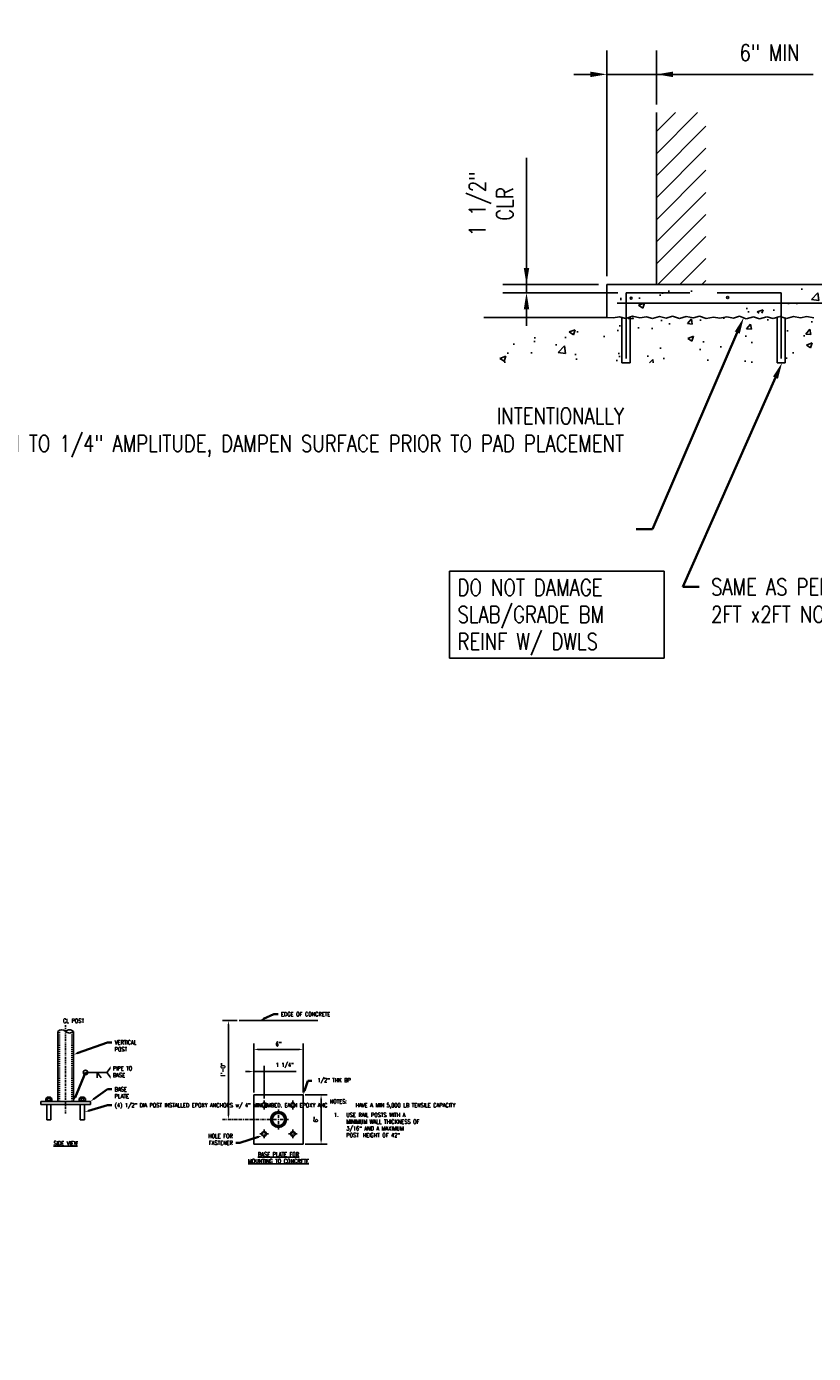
# Model space of a CAD drawing. Header units: inches. Extents: x -458 to 1900, y -406 to 193.
# Tile 10 of 15: x 20 to 116, y -21 to 139. Entities that reach past the tile are written whole.
import ezdxf
from ezdxf import colors
from ezdxf.entities.mleader import LeaderData, LeaderLine
from ezdxf.math import Vec2, Vec3

# ---------------------------------------------------------------- set-up
doc = ezdxf.new("R2010")
doc.units = ezdxf.units.IN
doc.header["$MEASUREMENT"] = 0
for name, pattern in [('Center 1_4_', [0.53125, 0.25, -0.09375, 0.09375, -0.09375]), ('CENTER2', [1.125, 0.75, -0.125, 0.125, -0.125]), ('Dash', [0.25, 0.125, -0.125])]:
    doc.linetypes.add(name, pattern=pattern)
doc.layers.get('Defpoints').update_dxf_attribs({"color": 243})
for name, color, linetype in [('A-DETL', 3, 'Continuous'), ('A-DETL-CNTR', 1, 'Center 1_4_'), ('A-DETL-HDLN', 2, 'Dash'), ('A-DETL-MEDM', 3, 'Continuous'), ('A-DETL-THIN', 1, 'Continuous'), ('A-DETL-WIDE', 5, 'Continuous'), ('S-ANNO-DIMS', 1, 'Continuous')]:
    doc.layers.add(name, color=color, linetype=linetype)
doc.layers.add('A-WALL-PATT', color=9, linetype='Continuous', lineweight=18, true_color=0x808080)
doc.layers.add('S-ANNO-NOTE', color=2, linetype='Continuous', lineweight=35)
doc.layers.add('S-ANNO-SYMB', color=2, linetype='Continuous', lineweight=25)
doc.styles.add('Annotative', font='romans.shx', dxfattribs={"width": 0.8, "height": 0.125})
doc.dimstyles.new('Annotative', dxfattribs={"dimscale": 0, "dimtxt": 0.125, "dimasz": 0.125, "dimexe": 0.179688, "dimexo": 0.0625, "dimgap": 0.09, "dimtad": 1, "dimdec": 3, "dimzin": 3, "dimdsep": 46, "dimlunit": 4, "dimtxsty": 'Annotative', "dimcen": 0.09, "dimclrt": 2, "dimazin": 2, "dimtfac": 1, "dimtdec": 3, "dimtmove": 1, "dimatfit": 3, "dimfxl": 1, "dimtfill": 1, "dimfrac": 2, "dimtolj": 1, "dimtzin": 0, "dimarcsym": 0})

# ---------------------------------------------------------------- blocks, each defined once
blk = doc.blocks.new('*D18')
at = {"layer": 'Defpoints', "color": 0, "transparency": 16777216}
for p in [(53.84, 9.87), (56, 9.87), (53.84, 3.87)]:
    blk.add_point(p, dxfattribs=at)
at = {"layer": 'S-ANNO-DIMS', "color": 0, "lineweight": -2, "transparency": 16777216}
for p, q in [((54.09, 9.87), (56.72, 9.87)), ((56, 4.37), (56, 9.37)), ((54.09, 3.87), (56.72, 3.87))]:
    blk.add_line(p, q, dxfattribs=at)
at = {"layer": 'S-ANNO-DIMS', "color": 0, "transparency": 16777216}
for points in [[(55.92, 9.37), (56.08, 9.37), (56, 9.87)], [(55.92, 4.37), (56.08, 4.37), (56, 3.87)]]:
    blk.add_solid(points, dxfattribs=at)
at = {"layer": 'S-ANNO-DIMS', "color": 2, "lineweight": -3, "transparency": 16777216, "insert": (55.34, 6.87), "char_height": 0.5, "width": 0.1942, "attachment_point": 5, "rotation": 90, "style": 'Annotative', "bg_fill": 3, "box_fill_scale": 1.25, "bg_fill_color": 256, "bg_fill_true_color": 13158600, "bg_fill_transparency": 0}
blk.add_mtext('\\A1;6"', dxfattribs=at)
blk = doc.blocks.new('*D19')
at = {"layer": 'Defpoints', "color": 0, "transparency": 16777216}
for p in [(53.84, 15.36), (47.84, 9.87), (53.84, 9.87)]:
    blk.add_point(p, dxfattribs=at)
at = {"layer": 'S-ANNO-DIMS', "color": 0, "lineweight": -2, "transparency": 16777216}
for p, q in [((47.84, 10.12), (47.84, 16.08)), ((48.34, 15.36), (53.34, 15.36)), ((53.84, 10.12), (53.84, 16.08))]:
    blk.add_line(p, q, dxfattribs=at)
at = {"layer": 'S-ANNO-DIMS', "color": 0, "transparency": 16777216}
for points in [[(48.34, 15.45), (48.34, 15.28), (47.84, 15.36)], [(53.34, 15.45), (53.34, 15.28), (53.84, 15.36)]]:
    blk.add_solid(points, dxfattribs=at)
at = {"layer": 'S-ANNO-DIMS', "color": 2, "lineweight": -3, "transparency": 16777216, "insert": (50.84, 16.02), "char_height": 0.5, "width": 0.1942, "attachment_point": 5, "style": 'Annotative', "bg_fill": 3, "box_fill_scale": 1.25, "bg_fill_color": 256, "bg_fill_true_color": 13158600, "bg_fill_transparency": 0}
blk.add_mtext('\\A1;6"', dxfattribs=at)
blk = doc.blocks.new('*D13')
at = {"layer": 'Defpoints', "color": 0, "transparency": 16777216}
for p in [(49.09, 12.67), (47.84, 9.87), (49.09, 9.15)]:
    blk.add_point(p, dxfattribs=at)
at = {"layer": 'S-ANNO-DIMS', "color": 0, "lineweight": -2, "transparency": 16777216}
for p, q in [((47.84, 10.12), (47.84, 13.39)), ((49.09, 9.4), (49.09, 13.39)), ((47.34, 12.67), (46.84, 12.67)), ((47.84, 12.67), (49.09, 12.67)), ((47.84, 12.67), (49.09, 12.67)), ((52.98, 12.67), (49.09, 12.67)), ((49.59, 12.67), (50.09, 12.67))]:
    blk.add_line(p, q, dxfattribs=at)
at = {"layer": 'S-ANNO-DIMS', "color": 0, "transparency": 16777216}
blk.add_solid([(47.34, 12.76), (47.34, 12.59), (47.84, 12.67)], dxfattribs=at)
at = {"layer": 'S-ANNO-DIMS', "color": 2, "lineweight": -3, "transparency": 16777216, "insert": (51.58, 13.41), "char_height": 0.5, "width": 2.6976, "attachment_point": 5, "style": 'Annotative', "bg_fill": 3, "box_fill_scale": 1.25, "bg_fill_color": 256, "bg_fill_true_color": 13158600, "bg_fill_transparency": 0}
blk.add_mtext('\\A1;1 1/4"', dxfattribs=at)
at = {"layer": 'S-ANNO-DIMS', "color": 0, "transparency": 16777216}
blk.add_solid([(49.59, 12.76), (49.59, 12.59), (49.09, 12.67)], dxfattribs=at)
blk = doc.blocks.new('*D14')
at = {"layer": 'Defpoints', "color": 0, "transparency": 16777216}
for p in [(96.63, 133.56), (96.63, 128.92), (90.63, 108.08)]:
    blk.add_point(p, dxfattribs=at)
at = {"layer": 'S-ANNO-DIMS', "color": 0, "lineweight": -2, "transparency": 16777216}
for p, q in [((90.63, 109.08), (90.63, 136.44)), ((96.63, 129.92), (96.63, 136.44)), ((88.63, 133.56), (86.63, 133.56)), ((90.63, 133.56), (96.63, 133.56)), ((90.63, 133.56), (96.63, 133.56)), ((115.62, 133.56), (96.63, 133.56)), ((98.63, 133.56), (100.63, 133.56))]:
    blk.add_line(p, q, dxfattribs=at)
at = {"layer": 'S-ANNO-DIMS', "color": 0, "transparency": 16777216}
for points in [[(88.63, 133.89), (88.63, 133.23), (90.63, 133.56)], [(98.63, 133.89), (98.63, 133.23), (96.63, 133.56)]]:
    blk.add_solid(points, dxfattribs=at)
at = {"layer": 'S-ANNO-DIMS', "color": 2, "lineweight": -3, "transparency": 16777216, "insert": (110.34, 136.19), "char_height": 2, "attachment_point": 5, "style": 'Annotative', "bg_fill": 3, "box_fill_scale": 1.25, "bg_fill_color": 256, "bg_fill_true_color": 13158600, "bg_fill_transparency": 0}
blk.add_mtext('\\A1;6" MIN', dxfattribs=at)
blk = doc.blocks.new('*D15')
at = {"layer": 'Defpoints', "color": 0, "transparency": 16777216}
for p in [(80.89, 108.08), (90.63, 108.08), (92.95, 107.09)]:
    blk.add_point(p, dxfattribs=at)
at = {"layer": 'S-ANNO-DIMS', "color": 0, "lineweight": -2, "transparency": 16777216}
for p, q in [((80.89, 123.44), (80.89, 108.08)), ((80.89, 110.08), (80.89, 112.08)), ((89.63, 108.08), (78.02, 108.08)), ((80.89, 107.09), (80.89, 108.08)), ((80.89, 107.09), (80.89, 108.08)), ((91.95, 107.09), (78.02, 107.09)), ((80.89, 105.09), (80.89, 103.09))]:
    blk.add_line(p, q, dxfattribs=at)
at = {"layer": 'S-ANNO-DIMS', "color": 0, "transparency": 16777216}
for points in [[(80.56, 110.08), (81.22, 110.08), (80.89, 108.08)], [(80.56, 105.09), (81.22, 105.09), (80.89, 107.09)]]:
    blk.add_solid(points, dxfattribs=at)
at = {"layer": 'S-ANNO-DIMS', "color": 2, "lineweight": -3, "transparency": 16777216, "insert": (76.59, 117.85), "char_height": 2, "attachment_point": 5, "rotation": 90, "style": 'Annotative', "bg_fill": 3, "box_fill_scale": 1.25, "bg_fill_color": 256, "bg_fill_true_color": 13158600, "bg_fill_transparency": 0}
blk.add_mtext('\\A1;1 1/2"\\PCLR', dxfattribs=at)
blk = doc.blocks.new('*U8')
at = {"layer": 'S-ANNO-DIMS', "color": 0, "linetype": 'CENTER2', "lineweight": -3, "ltscale": 0.5, "transparency": 16777216}
for p, q in [((-6.79, 0), (-0.19, 0)), ((0, 0.19), (0, 1.2)), ((0.19, 0), (1.2, 0)), ((0, -1.2), (0, -0.19))]:
    blk.add_line(p, q, dxfattribs=at)
at = {"layer": 'S-ANNO-DIMS', "color": 0, "linetype": 'Continuous', "lineweight": -3, "ltscale": 0.5, "transparency": 16777216}
for p, q in [((-0.09, 0), (0.09, 0)), ((0, -0.09), (0, 0.09))]:
    blk.add_line(p, q, dxfattribs=at)
blk = doc.blocks.new('*U9')
at = {"layer": 'S-ANNO-DIMS', "color": 0, "linetype": 'CENTER2', "lineweight": -3, "transparency": 16777216}
for p, q in [((-0.53125, 0), (-0.128125, 0)), ((0, 0.128125), (0, 0.53125)), ((0.128125, 0), (0.53125, 0)), ((0, -0.53125), (0, -0.128125))]:
    blk.add_line(p, q, dxfattribs=at)
at = {"layer": 'S-ANNO-DIMS', "color": 0, "linetype": 'Continuous', "lineweight": -3, "transparency": 16777216}
for p, q in [((-0.028125, 0), (0.028125, 0)), ((0, -0.028125), (0, 0.028125))]:
    blk.add_line(p, q, dxfattribs=at)
blk = doc.blocks.new('*D17')
at = {"layer": 'Defpoints', "color": 0, "transparency": 16777216}
for p in [(44.77, 18.87), (46.07, 18.87), (50.84, 6.87)]:
    blk.add_point(p, dxfattribs=at)
at = {"layer": 'S-ANNO-DIMS', "color": 0, "lineweight": -2, "transparency": 16777216}
for p, q in [((45.82, 18.87), (44.05, 18.87)), ((44.77, 7.37), (44.77, 18.37))]:
    blk.add_line(p, q, dxfattribs=at)
at = {"layer": 'S-ANNO-DIMS', "color": 0, "transparency": 16777216}
for points in [[(44.69, 18.37), (44.85, 18.37), (44.77, 18.87)], [(44.69, 7.37), (44.85, 7.37), (44.77, 6.87)]]:
    blk.add_solid(points, dxfattribs=at)
at = {"layer": 'S-ANNO-DIMS', "color": 2, "lineweight": -3, "transparency": 16777216, "insert": (44.11, 12.87), "char_height": 0.5, "attachment_point": 5, "rotation": 90, "style": 'Annotative', "bg_fill": 3, "box_fill_scale": 1.25, "bg_fill_color": 256, "bg_fill_true_color": 13158600, "bg_fill_transparency": 0}
blk.add_mtext('\\A1;1\'-0"', dxfattribs=at)
blk = doc.blocks.new('*U10')
at = {"layer": 'S-ANNO-DIMS', "color": 0, "linetype": 'CENTER2', "lineweight": -3, "transparency": 16777216}
for p, q in [((-0.53125, 0), (-0.128125, 0)), ((0, 0.128125), (0, 0.53125)), ((0.128125, 0), (0.53125, 0)), ((0, -0.53125), (0, -0.128125))]:
    blk.add_line(p, q, dxfattribs=at)
at = {"layer": 'S-ANNO-DIMS', "color": 0, "linetype": 'Continuous', "lineweight": -3, "transparency": 16777216}
for p, q in [((-0.028125, 0), (0.028125, 0)), ((0, -0.028125), (0, 0.028125))]:
    blk.add_line(p, q, dxfattribs=at)
blk = doc.blocks.new('*U11')
at = {"layer": 'S-ANNO-DIMS', "color": 0, "linetype": 'CENTER2', "lineweight": -3, "transparency": 16777216}
for p, q in [((-0.53125, 0), (-0.128125, 0)), ((0, 0.128125), (0, 0.53125)), ((0.128125, 0), (0.53125, 0)), ((0, -0.53125), (0, -0.128125))]:
    blk.add_line(p, q, dxfattribs=at)
at = {"layer": 'S-ANNO-DIMS', "color": 0, "linetype": 'Continuous', "lineweight": -3, "transparency": 16777216}
for p, q in [((-0.028125, 0), (0.028125, 0)), ((0, -0.028125), (0, 0.028125))]:
    blk.add_line(p, q, dxfattribs=at)
blk = doc.blocks.new('*U12')
at = {"layer": 'S-ANNO-DIMS', "color": 0, "linetype": 'CENTER2', "lineweight": -3, "transparency": 16777216}
for p, q in [((-0.53125, 0), (-0.128125, 0)), ((0, 0.128125), (0, 0.53125)), ((0.128125, 0), (0.53125, 0)), ((0, -0.53125), (0, -0.128125))]:
    blk.add_line(p, q, dxfattribs=at)
at = {"layer": 'S-ANNO-DIMS', "color": 0, "linetype": 'Continuous', "lineweight": -3, "transparency": 16777216}
for p, q in [((-0.028125, 0), (0.028125, 0)), ((0, -0.028125), (0, 0.028125))]:
    blk.add_line(p, q, dxfattribs=at)

msp = doc.modelspace()

# ---------------------------------------------------------------- hatches: boundary and pattern name
at = {"layer": 'A-WALL-PATT', "lineweight": -3}
h = msp.add_hatch(dxfattribs=at)
h.set_pattern_fill('FP_2', color=256, style=0, pattern_type=2)
h.set_pattern_definition([(45, (-35.4525, -40.193), (-1.335725, 1.335725), [])])
h.paths.add_polyline_path([(102.6283, 108.0835), (102.6283, 128.9203), (96.6283, 128.9203), (96.6283, 108.0835)])
h = msp.add_hatch(dxfattribs=at)
h.set_pattern_fill('AR-CONC', color=256, style=0)
h.set_pattern_definition([(50, (-35.4525, -40.193), (7.1726, -0.62752), [0.75, -8.25]), (355, (-35.4525, -40.193), (-1.38751, 7.52192), [0.6, -6.6]), (100.4514, (-34.855, -40.245), (5.78509, 6.8944), [0.6374, -7.01142]), (46.184, (-35.4525, -38.193), (10.6724, -1.6552), [1.125, -12.375]), (96.6356, (-34.563, -38.331), (9.3466, 9.7412), [0.9561, -10.51714]), (351.184, (-35.452, -38.193), (9.3466, 9.7412), [0.9, -9.9]), (21, (-34.4525, -38.693), (5.96907, -4.02619), [0.75, -8.25]), (326, (-34.4525, -38.693), (2.43315, 7.2515), [0.6, -6.6]), (71.4514, (-33.955, -39.0286), (8.40222, 3.22531), [0.6374, -7.01142]), (37.5, (-35.4525, -40.193), (0.121599, 3.328939), [0, -6.52, 0, -6.7, 0, -6.625]), (7.5, (-35.4525, -40.193), (2.630695, 3.944117), [0, -3.82, 0, -6.37, 0, -2.525]), (327.5, (-37.6825, -40.193), (5.338224, -0.22555), [0, -2.5, 0, -7.8, 0, -10.35]), (317.5, (-38.6825, -40.193), (5.83186, 1.00105), [0, -3.25, 0, -5.18, 0, -7.35])])
h.paths.add_polyline_path([(144.0608, 98.5995), (144.0608, 104.0995), (77.3745, 104.0995), (77.3745, 98.5995)])
h.paths.add_polyline_path([(91.7469, 104.6141), (130.1322, 104.6141), (130.1322, 107.6539), (91.7469, 107.6539)])
h = msp.add_hatch(dxfattribs=at)
h.set_pattern_fill('STEEL', color=256)
h.set_pattern_definition([(45, (-63.47035, -40.19305), (-0.08838835, 0.08838835), []), (45, (-63.47035, -40.13055), (-0.08838835, 0.08838835), [])])
h.paths.add_polyline_path([(49.8912, 6.8671, 1), (51.7912, 6.8671, 1)])
h.paths.add_polyline_path([(51.5912, 6.8671, -1), (50.0912, 6.8671, -1)], flags=16)

# ---------------------------------------------------------------- linework, layer by layer
at = {"layer": 'A-DETL', "lineweight": -3}
for p, q in [((100.6901, 107.0883), (92.9469, 107.0883)), ((92.9469, 107.0883), (92.9469, 99.0995)), ((104.0026, 107.0883), (111.7458, 107.0883)), ((111.7458, 107.0883), (111.7458, 99.0995)), ((91.8633, 105.8062), (128.9689, 105.8062))]:
    msp.add_line(p, q, dxfattribs=at)
for centre in [(49.0912, 8.6171), (52.5912, 8.6171), (49.0912, 5.1171), (52.5912, 5.1171)]:
    msp.add_circle(centre, 0.2812, dxfattribs=at)
at = {"layer": 'A-DETL-CNTR', "lineweight": -3}
msp.add_line((25.0429, 7.5878), (25.0429, 18.3794), dxfattribs=at)
at = {"layer": 'A-DETL-HDLN', "lineweight": -3}
for p, q in [((24.293, 9.0617), (24.293, 17.6776)), ((25.793, 9.0617), (25.793, 17.4018))]:
    msp.add_line(p, q, dxfattribs=at)
at = {"layer": 'A-DETL-MEDM', "lineweight": -3}
for p, q in [((96.6283, 108.0835), (96.6283, 128.9203)), ((91.3769, 104.0376), (90.6283, 104.0995)), ((92.1635, 104.1854), (91.3769, 104.0376)), ((92.9418, 103.9815), (92.1635, 104.1854)), ((92.4469, 98.5995), (92.4469, 104.0995)), ((93.7388, 104.2311), (92.9418, 103.9815)), ((93.4469, 104.0995), (93.4469, 98.5995)), ((94.6255, 104.0441), (93.7388, 104.2311)), ((95.4099, 104.181), (94.6255, 104.0441)), ((96.1516, 103.9491), (95.4099, 104.181)), ((96.9913, 104.2207), (96.1516, 103.9491)), ((97.8206, 103.9971), (96.9913, 104.2207)), ((98.576, 104.257), (97.8206, 103.9971)), ((99.422, 103.9775), (98.576, 104.257)), ((100.254, 104.2001), (99.422, 103.9775)), ((101.1122, 104.0466), (100.254, 104.2001)), ((101.8416, 104.2335), (101.1122, 104.0466)), ((102.6472, 103.9605), (101.8416, 104.2335)), ((103.5525, 104.1437), (102.6472, 103.9605)), ((104.3153, 104.0076), (103.5525, 104.1437)), ((105.1435, 104.1737), (104.3153, 104.0076)), ((105.9524, 104.0236), (105.1435, 104.1737)), ((106.6934, 104.2448), (105.9524, 104.0236)), ((107.4936, 103.9438), (106.6934, 104.2448)), ((108.3862, 104.1731), (107.4936, 103.9438)), ((109.115, 103.9441), (108.3862, 104.1731)), ((109.9949, 104.1855), (109.115, 103.9441)), ((110.7736, 103.9817), (109.9949, 104.1855)), ((111.5854, 104.2159), (110.7736, 103.9817)), ((111.2458, 104.0995), (111.2458, 98.5995)), ((112.3741, 103.9612), (111.5854, 104.2159)), ((112.2458, 98.5995), (112.2458, 104.0995)), ((113.2259, 104.1965), (112.3741, 103.9612)), ((114.1001, 104.0662), (113.2259, 104.1965)), ((114.8502, 104.1933), (114.1001, 104.0662)), ((115.6909, 104.0359), (114.8502, 104.1933)), ((93.4469, 98.5995), (92.4469, 98.5995)), ((111.2458, 98.5995), (112.2458, 98.5995)), ((46.0747, 18.8671), (55.6077, 18.8671))]:
    msp.add_line(p, q, dxfattribs=at)
msp.add_circle((105.2649, 106.5083), 0.125, dxfattribs=at)
at = {"layer": 'A-DETL-THIN', "lineweight": -3}
for p, q in [((23.4185, 9.1242), (22.606, 9.1242)), ((22.606, 9.1242), (22.606, 9.0617)), ((22.6372, 9.4052), (22.6372, 9.1384)), ((23.2888, 9.4367), (22.7356, 9.4367)), ((22.7935, 9.5617), (22.7622, 9.5305)), ((22.7622, 9.5305), (23.2622, 9.5305)), ((22.7622, 9.5305), (22.7622, 9.4367)), ((22.7622, 8.6867), (22.7622, 6.8396)), ((23.231, 9.5617), (22.7935, 9.5617)), ((22.856, 9.4052), (22.856, 9.1242)), ((23.1685, 9.4052), (23.1685, 9.1242)), ((23.2622, 9.5305), (23.231, 9.5617)), ((23.2622, 9.4367), (23.2622, 9.5305)), ((23.2622, 6.8396), (23.2622, 8.6867)), ((23.3872, 9.4052), (23.3872, 9.1384)), ((23.4185, 9.0617), (23.4185, 9.1242)), ((26.6674, 9.0617), (26.6674, 9.1242)), ((26.6674, 9.1242), (27.4799, 9.1242)), ((26.6987, 9.4052), (26.6987, 9.1384)), ((26.797, 9.4367), (27.3503, 9.4367)), ((26.8237, 9.5305), (26.8549, 9.5617)), ((26.8237, 9.4367), (26.8237, 9.5305)), ((27.3237, 9.5305), (26.8237, 9.5305)), ((26.8237, 6.8396), (26.8237, 8.6867)), ((26.8549, 9.5617), (27.2924, 9.5617)), ((26.9174, 9.4052), (26.9174, 9.1242)), ((27.2299, 9.4052), (27.2299, 9.1242)), ((27.2924, 9.5617), (27.3237, 9.5305)), ((27.3237, 9.5305), (27.3237, 9.4367)), ((27.3237, 8.6867), (27.3237, 6.8396)), ((27.4487, 9.4052), (27.4487, 9.1384)), ((27.4799, 9.1242), (27.4799, 9.0617)), ((22.7622, 6.8396), (23.2622, 6.8396)), ((27.3237, 6.8396), (26.8237, 6.8396))]:
    msp.add_line(p, q, dxfattribs=at)
for radius in [0.95, 0.75]:
    msp.add_circle((50.8412, 6.8671), radius, dxfattribs=at)
for centre, radius, start, end in [((22.731, 8.8898), 0.2656, 61.927513, 118.072487), ((22.7466, 9.2333), 0.2037, 57.528808, 122.471192), ((23.0122, 9.0341), 0.4026, 67.166346, 112.833654), ((23.0122, 8.7531), 0.4026, 67.166346, 112.833654), ((23.2778, 9.2333), 0.2037, 57.528808, 122.471192), ((23.2935, 8.8898), 0.2656, 61.927513, 118.072487), ((26.7924, 8.8898), 0.2656, 61.927513, 118.072487), ((26.808, 9.2333), 0.2037, 57.528808, 122.471192), ((27.0737, 9.0341), 0.4026, 67.166346, 112.833654), ((27.0737, 8.7531), 0.4026, 67.166346, 112.833654), ((27.3393, 9.2333), 0.2037, 57.528808, 122.471192), ((27.3549, 8.8898), 0.2656, 61.927513, 118.072487)]:
    msp.add_arc(centre, radius, start, end, dxfattribs=at)
at = {"layer": 'A-DETL-WIDE', "lineweight": -3}
for p, q in [((130.3439, 108.0835), (90.6283, 108.0835)), ((90.6283, 108.0835), (90.6283, 104.0995)), ((90.6283, 104.0995), (75.7228, 104.0995)), ((24.093, 9.0617), (24.093, 17.5397)), ((25.993, 9.0617), (25.993, 17.5397)), ((47.8412, 9.8671), (47.8412, 3.8671)), ((53.8412, 9.8671), (47.8412, 9.8671)), ((53.8412, 3.8671), (53.8412, 9.8671)), ((28.043, 9.0617), (22.043, 9.0617)), ((22.043, 9.0617), (22.043, 8.6867)), ((22.043, 8.6867), (28.043, 8.6867)), ((28.043, 8.6867), (28.043, 9.0617)), ((47.8412, 3.8671), (53.8412, 3.8671))]:
    msp.add_line(p, q, dxfattribs=at)
for centre, start, end in [((24.568, 17.0647), 45.00306, 135), ((25.518, 17.0647), 45, 135.00306), ((25.518, 18.0147), 224.99694, 315)]:
    msp.add_arc(centre, 0.6718, start, end, dxfattribs=at)
at = {"layer": 'S-ANNO-SYMB', "lineweight": -3}
for p, q in [((30.5477, 13.2479), (30.0356, 12.5697)), ((27.454, 12.5697), (30.0356, 12.5697)), ((29.3362, 11.9067), (28.8675, 12.5697)), ((28.8675, 12.5697), (28.8675, 11.9113)), ((30.0356, 12.5697), (30.5477, 11.8915))]:
    msp.add_line(p, q, dxfattribs=at)
msp.add_circle((27.454, 12.5697), 0.2698, dxfattribs=at)

# ---------------------------------------------------------------- block references
at = {"layer": 'S-ANNO-DIMS', "linetype": 'CENTER2', "lineweight": -3, "ltscale": 0.5}
msp.add_blockref('*U8', (50.8412, 6.8671), dxfattribs=at)
at = {"layer": 'S-ANNO-DIMS', "linetype": 'CENTER2', "lineweight": -3}
msp.add_blockref('*U12', (49.0912, 5.1171), dxfattribs=at)

# ---------------------------------------------------------------- texts
at = {"layer": 'S-ANNO-NOTE', "lineweight": -3, "insert": (72.5426, 72.3554), "char_height": 2, "width": 24.032756, "attachment_point": 1, "line_spacing_factor": 0.981704, "style": 'Annotative', "bg_fill": 18, "box_fill_scale": 1.5, "bg_fill_color": 256, "bg_fill_transparency": 0}
msp.add_mtext('\\pxt3.2,6.4,9.6,12.8,16,19.2,22.4,25.6,28.8,32,35.2,38.4,41.6,44.8,48,51.2,54.4,57.6,60.8,64,67.2,70.4,73.6,76.8,80,83.2,86.4,89.6,92.8,96,99.2,102.4;{DO NOT DAMAGE\\PSLAB/GRADE BM\\PREINF W/ DWLS}', dxfattribs=at)
at = {"layer": 'S-ANNO-NOTE', "lineweight": -3, "insert": (25.0429, 3.7423), "char_height": 0.5, "width": 4.042069, "attachment_point": 8, "line_spacing_factor": 0.981704, "style": 'Annotative', "bg_fill": 2}
msp.add_mtext('\\pxqc,t4,8,12,16,20,24,28,32,36,40,44,48,52,56,60,64,68,72,76,80,84,88,92,96,100,104,108,112,116,120,124,128;{\\LSIDE VIEW}', dxfattribs=at)

# ---------------------------------------------------------------- leaders
at = {"layer": 'S-ANNO-NOTE', "lineweight": -3}
ml = msp.add_multileader_mtext('Standard', dxfattribs=at)
ml.set_content('SAME AS PERIM DWLS\\P2FT x2FT NOMINAL INTERIOR SPACING', color=256, style='Annotative')
ml.set_leader_properties(color=1, linetype='ByLayer', lineweight=-1)
ml.build(insert=Vec2(0, 0))
ml.multileader.update_dxf_attribs({"text_right_attachment_type": 3, "dogleg_length": 0.125, "arrow_head_size": 2, "scale": 16})
ctx = ml.context
ctx.base_point, ctx.scale, ctx.char_height, ctx.arrow_head_size, ctx.landing_gap_size, ctx.plane_origin = Vec3(101.8157, 71.4282), 16, 2, 2, 1.44, Vec3(121.535, 73.8987)
ctx.right_attachment = 3
notes = []
notes.append((ctx, [(0, (1, 1, 0), (99.8157, 71.4282), (1, 0), 2, [(1, [(111.8673, 98.627)], 0, [])])]))
ctx.mtext.insert, ctx.mtext.width, ctx.mtext.defined_height, ctx.mtext.flow_direction = Vec3(103.2557, 72.4282), 28.637871, 3.3307, 5
ml = msp.add_multileader_mtext('Standard', dxfattribs=at)
ml.set_content('EDGE OF CONCRETE', color=256, style='Annotative')
ml.set_leader_properties(color=1, linetype='ByLayer', lineweight=-1)
ml.build(insert=Vec2(0, 0))
ml.multileader.update_dxf_attribs({"text_right_attachment_type": 3, "dogleg_length": 0.125, "arrow_head_size": 0.5, "scale": 4})
ctx = ml.context
ctx.base_point, ctx.scale, ctx.char_height, ctx.arrow_head_size, ctx.landing_gap_size, ctx.plane_origin = Vec3(50.788, 19.6309), 4, 0.5, 0.5, 0.36, Vec3(48.5629, 16.0409)
ctx.right_attachment = 3
notes.append((ctx, [(0, (1, 1, 0), (50.288, 19.6309), (1, 0), 0.5, [(0, [(48.5629, 18.8671)], 0, [])])]))
ctx.mtext.insert, ctx.mtext.width, ctx.mtext.flow_direction = Vec3(51.148, 19.8809), 6.76307, 5
ml = msp.add_multileader_mtext('Standard', dxfattribs=at)
ml.set_content('VERTICAL \\PPOST', color=256, style='Annotative')
ml.set_leader_properties(color=1, linetype='ByLayer', lineweight=-1)
ml.build(insert=Vec2(0, 0))
ml.multileader.update_dxf_attribs({"text_right_attachment_type": 3, "dogleg_length": 0.125, "arrow_head_size": 0.5, "scale": 4})
ctx = ml.context
ctx.base_point, ctx.scale, ctx.char_height, ctx.arrow_head_size, ctx.landing_gap_size, ctx.plane_origin = Vec3(30.6347, 16.2136), 4, 0.5, 0.5, 0.36, Vec3(25.993, 14.7206)
ctx.right_attachment = 3
notes.append((ctx, [(0, (1, 1, 0), (30.1347, 16.2136), (1, 0), 0.5, [(0, [(25.993, 14.7206)], 0, [])])]))
ctx.mtext.insert, ctx.mtext.flow_direction = Vec3(30.9947, 16.4636), 5
ml = msp.add_multileader_mtext('Standard', dxfattribs=at)
ml.set_content('', color=256, style='Annotative')
ml.set_leader_properties(color=256, linetype='ByLayer', lineweight=-1)
ml.build(insert=Vec2(0, 0))
ml.multileader.update_dxf_attribs({"has_dogleg": 0, "text_right_attachment_type": 3, "dogleg_length": 0.125, "arrow_head_size": 0.5, "scale": 4})
ctx = ml.context
ctx.base_point, ctx.scale, ctx.char_height, ctx.arrow_head_size, ctx.landing_gap_size, ctx.plane_origin = Vec3(27.454, 12.5697), 4, 0.5, 0.5, 0.36, Vec3(25.993, 9.0617)
ctx.right_attachment = 3
notes.append((ctx, [(0, (1, 1, 0), (26.954, 12.5697), (1, 0), 0.5, [(0, [(25.993, 9.0617)], 0, [])])]))
ctx.mtext.insert, ctx.mtext.flow_direction = Vec3(27.814, 12.8197), 5
ml = msp.add_multileader_mtext('Standard', dxfattribs=at)
ml.set_content('BASE\\PPLATE', color=256, style='Annotative')
ml.set_leader_properties(color=1, linetype='ByLayer', lineweight=-1)
ml.build(insert=Vec2(0, 0))
ml.multileader.update_dxf_attribs({"text_right_attachment_type": 3, "dogleg_length": 0.125, "arrow_head_size": 0.5, "scale": 4})
ctx = ml.context
ctx.base_point, ctx.scale, ctx.char_height, ctx.arrow_head_size, ctx.landing_gap_size, ctx.plane_origin = Vec3(30.6347, 10.5226), 4, 0.5, 0.5, 0.36, Vec3(29.0891, 10.6758)
ctx.right_attachment = 3
notes.append((ctx, [(0, (1, 1, 0), (30.1347, 10.5226), (1, 0), 0.5, [(0, [(28.0081, 9.0296)], 0, [])])]))
ctx.mtext.insert, ctx.mtext.flow_direction = Vec3(30.9947, 10.7726), 5
ml = msp.add_multileader_mtext('Standard', dxfattribs=at)
ml.set_content('2" SCH 40 PIPE, TYP', color=256, style='Annotative')
ml.set_leader_properties(color=1, linetype='ByLayer', lineweight=-1)
ml.build(insert=Vec2(0, 0))
ml.multileader.update_dxf_attribs({"text_right_attachment_type": 3, "dogleg_length": 0.125, "arrow_head_size": 3, "scale": 24})
ctx = ml.context
ctx.base_point, ctx.scale, ctx.char_height, ctx.arrow_head_size, ctx.landing_gap_size, ctx.plane_origin = Vec3(473.9444, -18.9162), 24, 3, 3, 2.16, Vec3(498.8742, -18.8251)
ctx.right_attachment, ctx.text_align_type = 3, 2
notes.append((ctx, [(1, (1, 1, 0), (521.1502, -19.4876), (-1, 0), 3, [(0, [(527.645, -21.4974)], 0, [])])]))
ctx.mtext.insert, ctx.mtext.width, ctx.mtext.defined_height, ctx.mtext.alignment, ctx.mtext.flow_direction = Vec3(515.9902, -17.1305), 40.575687, 5.2246, 3, 5
for ctx, leaders in notes:
    for number, flags, end, landing, length, lines in leaders:
        leader = LeaderData()
        leader.index, (leader.has_last_leader_line, leader.has_dogleg_vector, leader.attachment_direction) = number, flags
        leader.last_leader_point, leader.dogleg_vector, leader.dogleg_length = Vec3(end), Vec3(landing), length
        for number, points, colour, breaks in lines:
            line = LeaderLine()
            line.index, line.vertices, line.color, line.breaks = number, Vec3.list(points), colors.encode_raw_color(colour), breaks
            leader.lines.append(line)
        ctx.leaders.append(leader)

# ---------------------------------------------------------------- next in the draw order: texts
at = {"layer": 'S-ANNO-NOTE', "lineweight": -3, "char_height": 0.5, "line_spacing_factor": 0.981704, "style": 'Annotative', "bg_fill": 2}
for s, insert, width, attachment_point in [('\\pxt3.2,6.4,9.6,12.8,16,19.2,22.4,25.6,28.8,32,35.2,38.4,41.6,44.8,48,51.2,54.4,57.6,60.8,64,67.2,70.4,73.6,76.8,80,83.2,86.4,89.6,92.8,96,99.2,102.4;CL POST', (24.7328, 19.0738), 2.594286, 1), ('\\pxt3.2,6.4,9.6,12.8,16,19.2,22.4,25.6,28.8,32,35.2,38.4,41.6,44.8,48,51.2,54.4,57.6,60.8,64,67.2,70.4,73.6,76.8,80,83.2,86.4,89.6,92.8,96,99.2,102.4;PIPE TO BASE', (30.7732, 13.3059), 2.935664, 1), ('\\pxqc,t4,8,12,16,20,24,28,32,36,40,44,48,52,56,60,64,68,72,76,80,84,88,92,96,100,104,108,112,116,120,124,128;{\\LBASE PLATE FOR\\PMOUNTING TO CONCRETE}', (50.8412, 1.5718), 9.545711, 8)]:
    msp.add_mtext(s, dxfattribs=dict(at, insert=insert, width=width, attachment_point=attachment_point))

# ---------------------------------------------------------------- next in the draw order: dimensions: what is measured, and where the dimension line sits
at = {"layer": 'S-ANNO-DIMS', "lineweight": -3}
dim = msp.add_linear_dim(base=(96.6283, 133.5613), p1=(90.6283, 108.0835), p2=(96.6283, 128.9203), text='6" MIN', dimstyle='Annotative', override={"dimpost": '\\X'}, dxfattribs=at)
dim.commit()
dim.dimension.update_dxf_attribs({"geometry": '*D14', "text_midpoint": (110.3365, 133.5613), "dimtype": 160})

# ---------------------------------------------------------------- next in the draw order: dimensions: what is measured, and where the dimension line sits
dim = msp.add_linear_dim(base=(80.89, 108.0835), p1=(92.9469, 107.0883), p2=(90.6283, 108.0835), angle=90, text='1 1/2"\\PCLR', dimstyle='Annotative', override={"dimpost": '\\X'}, dxfattribs=at)
dim.commit()
dim.dimension.update_dxf_attribs({"geometry": '*D15', "text_midpoint": (80.89, 117.852), "dimtype": 160})
dim = msp.add_linear_dim(base=(56.0005, 9.8671), p1=(53.8412, 3.8671), p2=(53.8412, 9.8671), angle=90, dimstyle='Annotative', override={"dimpost": '\\X'}, dxfattribs=at)
dim.commit()
dim.dimension.update_dxf_attribs({"geometry": '*D18', "text_midpoint": (55.3429, 6.8671)})

# ---------------------------------------------------------------- next in the draw order: leaders
at = {"layer": 'S-ANNO-NOTE', "lineweight": -3}
ml = msp.add_multileader_mtext('Standard', dxfattribs=at)
ml.set_content('HOLE FOR \\PFASTENER', color=256, style='Annotative')
ml.set_leader_properties(color=1, linetype='ByLayer', lineweight=-1)
ml.build(insert=Vec2(0, 0))
ml.multileader.update_dxf_attribs({"text_right_attachment_type": 3, "dogleg_length": 0.125, "arrow_head_size": 0.5, "scale": 4})
ctx = ml.context
ctx.base_point, ctx.scale, ctx.char_height, ctx.arrow_head_size, ctx.landing_gap_size, ctx.plane_origin = Vec3(41.9913, 4.8659), 4, 0.5, 0.5, 0.36, Vec3(52.8083, 4.7916)
ctx.right_attachment, ctx.text_align_type = 3, 2
notes = []
notes.append((ctx, [(1, (1, 1, 0), (46.1637, 4.0325), (-1, 0), 0.5, [(0, [(48.8968, 4.9138)], 0, [])])]))
ctx.mtext.insert, ctx.mtext.alignment, ctx.mtext.flow_direction = Vec3(45.3037, 5.1159), 3, 5
for ctx, leaders in notes:
    for number, flags, end, landing, length, lines in leaders:
        leader = LeaderData()
        leader.index, (leader.has_last_leader_line, leader.has_dogleg_vector, leader.attachment_direction) = number, flags
        leader.last_leader_point, leader.dogleg_vector, leader.dogleg_length = Vec3(end), Vec3(landing), length
        for number, points, colour, breaks in lines:
            line = LeaderLine()
            line.index, line.vertices, line.color, line.breaks = number, Vec3.list(points), colors.encode_raw_color(colour), breaks
            leader.lines.append(line)
        ctx.leaders.append(leader)

# ---------------------------------------------------------------- next in the draw order: linework, layer by layer
at = {"layer": 'A-DETL-MEDM', "lineweight": -3}
msp.add_circle((93.5605, 106.431), 0.125, dxfattribs=at)

# ---------------------------------------------------------------- next in the draw order: block references
at = {"layer": 'S-ANNO-DIMS', "linetype": 'CENTER2', "lineweight": -3}
msp.add_blockref('*U11', (52.5912, 5.1171), dxfattribs=at)

# ---------------------------------------------------------------- next in the draw order: dimensions: what is measured, and where the dimension line sits
at = {"layer": 'S-ANNO-DIMS', "lineweight": -3}
dim = msp.add_linear_dim(base=(53.8412, 15.365), p1=(47.8412, 9.8671), p2=(53.8412, 9.8671), dimstyle='Annotative', override={"dimpost": '\\X'}, dxfattribs=at)
dim.commit()
dim.dimension.update_dxf_attribs({"geometry": '*D19', "text_midpoint": (50.8412, 16.0226)})

# ---------------------------------------------------------------- next in the draw order: leaders
at = {"layer": 'S-ANNO-NOTE', "lineweight": -3}
ml = msp.add_multileader_mtext('Standard', dxfattribs=at)
ml.set_content('\\pxt1.6,3.2,4.8,6.4,8,9.6,11.2,12.8,14.4,16,17.6,19.2,20.8,22.4,24,25.6,27.2,28.8,30.4,32,33.6,35.2,36.8,38.4,40,41.6,43.2,44.8,46.4,48,49.6,51.2;INTENTIONALLY\\PROUGHEN TO 1/4" AMPLITUDE, DAMPEN SURFACE PRIOR TO PAD PLACEMENT', color=256, style='Annotative')
ml.set_leader_properties(color=1, linetype='ByLayer', lineweight=-1)
ml.build(insert=Vec2(0, 0))
ml.multileader.update_dxf_attribs({"text_right_attachment_type": 3, "dogleg_length": 0.125, "arrow_head_size": 2, "scale": 16})
ctx = ml.context
ctx.base_point, ctx.scale, ctx.char_height, ctx.arrow_head_size, ctx.landing_gap_size, ctx.plane_origin = Vec3(67.1324, 92.1504), 16, 2, 2, 1.44, Vec3(62.2342, 94.2688)
ctx.right_attachment, ctx.text_align_type = 3, 2
notes = []
notes.append((ctx, [(1, (1, 1, 0), (96.1648, 78.4361), (-1, 0), 2, [(1, [(107.222, 104.0962)], 0, [])])]))
ctx.mtext.insert, ctx.mtext.width, ctx.mtext.defined_height, ctx.mtext.alignment, ctx.mtext.flow_direction = Vec3(92.7248, 93.1504), 26.583284, 3.3307, 3, 5
for ctx, leaders in notes:
    for number, flags, end, landing, length, lines in leaders:
        leader = LeaderData()
        leader.index, (leader.has_last_leader_line, leader.has_dogleg_vector, leader.attachment_direction) = number, flags
        leader.last_leader_point, leader.dogleg_vector, leader.dogleg_length = Vec3(end), Vec3(landing), length
        for number, points, colour, breaks in lines:
            line = LeaderLine()
            line.index, line.vertices, line.color, line.breaks = number, Vec3.list(points), colors.encode_raw_color(colour), breaks
            leader.lines.append(line)
        ctx.leaders.append(leader)

# ---------------------------------------------------------------- next in the draw order: dimensions: what is measured, and where the dimension line sits
at = {"layer": 'S-ANNO-DIMS', "lineweight": -3}
dim = msp.add_linear_dim(base=(49.0912, 12.6731), p1=(47.8412, 9.8671), p2=(49.0912, 9.1483), dimstyle='Annotative', override={"dimpost": '\\X'}, dxfattribs=at)
dim.commit()
dim.dimension.update_dxf_attribs({"geometry": '*D13', "text_midpoint": (51.5816, 12.4878), "dimtype": 160})

# ---------------------------------------------------------------- next in the draw order: block references
at = {"layer": 'S-ANNO-DIMS', "linetype": 'CENTER2', "lineweight": -3}
for name, p in [('*U9', (49.0912, 8.6171)), ('*U10', (52.5912, 8.6171))]:
    msp.add_blockref(name, p, dxfattribs=at)

# ---------------------------------------------------------------- next in the draw order: leaders
at = {"layer": 'S-ANNO-NOTE', "lineweight": -3}
ml = msp.add_multileader_mtext('Standard', dxfattribs=at)
ml.set_content('\\A1; 1/2" THK BP', color=256, style='Annotative')
ml.set_leader_properties(color=1, linetype='ByLayer', lineweight=-1)
ml.build(insert=Vec2(0, 0))
ml.multileader.update_dxf_attribs({"text_right_attachment_type": 3, "dogleg_length": 0.125, "arrow_head_size": 0.5, "scale": 4})
ctx = ml.context
ctx.base_point, ctx.scale, ctx.char_height, ctx.arrow_head_size, ctx.landing_gap_size, ctx.plane_origin = Vec3(54.8872, 11.5515), 4, 0.5, 0.5, 0.375, Vec3(53.8412, 9.8671)
ctx.right_attachment = 3
notes = []
notes.append((ctx, [(0, (1, 1, 0), (54.3872, 11.5515), (1, 0), 0.5, [(0, [(53.8412, 9.8671)], 0, [])])]))
ctx.mtext.insert, ctx.mtext.flow_direction = Vec3(55.2622, 11.8849), 5
ml = msp.add_multileader_mtext('Standard', dxfattribs=at)
ml.set_content('(4) 1/2" DIA POST INSTALLED EPOXY ANCHORS w/ 4" MIN EMBED. EACH EPOXY ANCHOR MUST HAVE A MIN 5,000 LB TENSILE CAPACITY', color=256, style='Annotative')
ml.set_leader_properties(color=1, linetype='ByLayer', lineweight=-1)
ml.build(insert=Vec2(0, 0))
ml.multileader.update_dxf_attribs({"text_right_attachment_type": 3, "dogleg_length": 0.125, "arrow_head_size": 0.5, "scale": 4})
ctx = ml.context
ctx.base_point, ctx.scale, ctx.char_height, ctx.arrow_head_size, ctx.landing_gap_size, ctx.plane_origin = Vec3(30.6347, 8.594), 4, 0.5, 0.5, 0.36, Vec3(29.0946, 6.6724)
ctx.right_attachment = 3
notes.append((ctx, [(0, (1, 1, 0), (30.1347, 8.594), (1, 0), 0.5, [(0, [(27.3237, 7.7631)], 0, [])])]))
ctx.mtext.insert, ctx.mtext.width, ctx.mtext.flow_direction = Vec3(30.9947, 8.844), 9.580385, 5
for ctx, leaders in notes:
    for number, flags, end, landing, length, lines in leaders:
        leader = LeaderData()
        leader.index, (leader.has_last_leader_line, leader.has_dogleg_vector, leader.attachment_direction) = number, flags
        leader.last_leader_point, leader.dogleg_vector, leader.dogleg_length = Vec3(end), Vec3(landing), length
        for number, points, colour, breaks in lines:
            line = LeaderLine()
            line.index, line.vertices, line.color, line.breaks = number, Vec3.list(points), colors.encode_raw_color(colour), breaks
            leader.lines.append(line)
        ctx.leaders.append(leader)

# ---------------------------------------------------------------- next in the draw order: texts
at = {"layer": 'S-ANNO-NOTE', "lineweight": -3, "insert": (63.184, 4.7163), "char_height": 0.5, "width": 12.259323, "attachment_point": 8, "line_spacing_factor": 0.981704, "style": 'Annotative', "bg_fill": 2}
msp.add_mtext('\\A1;\\pxql;NOTES:\\P\\P\\pi-3,l4,t4;1.^IUSE RAIL POSTS WITH A \\P\\pi0,l0,tz;^IMINIMUM WALL THICKNESS OF ^I\\P^I3/16" AND A MAXIMUM ^I^I^IPOST ^IHEIGHT OF 42"', dxfattribs=at)

# ---------------------------------------------------------------- next in the draw order: dimensions: what is measured, and where the dimension line sits
at = {"layer": 'S-ANNO-DIMS', "lineweight": -3}
dim = msp.add_linear_dim(base=(44.7687, 18.8671), p1=(50.8412, 6.8671), p2=(46.0747, 18.8671), angle=90, dimstyle='Annotative', override={"dimpost": '\\X', "dimse1": 1, "dimse2": 0}, dxfattribs=at)
dim.commit()
dim.dimension.update_dxf_attribs({"geometry": '*D17', "text_midpoint": (44.111, 12.8671)})

doc.saveas('drawing.dxf')
